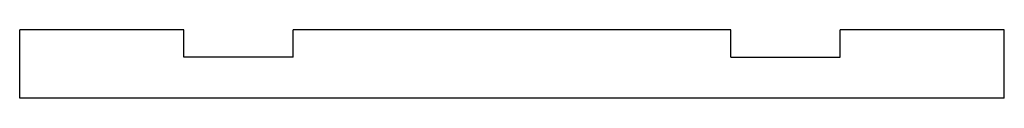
# Model space of a CAD drawing. Extents: x -57 to 57, y 37 to 44.
import ezdxf

# ---------------------------------------------------------------- set-up
doc = ezdxf.new("R2010")
doc.units = 0
doc.layers.add('VISIBLE', color=7, linetype='CONTINUOUS')

msp = doc.modelspace()

# ---------------------------------------------------------------- linework, layer by layer
at = {"layer": 'VISIBLE'}
for p, q in [((-38.1, 44.45), (-57.15, 44.45)), ((-57.15, 36.5125), (-57.15, 44.45)), ((-38.1, 41.275), (-38.1, 44.45)), ((25.4, 44.45), (-25.4, 44.45)), ((-25.4, 41.275), (-25.4, 44.45)), ((25.4, 41.275), (25.4, 44.45)), ((57.15, 44.45), (38.1, 44.45)), ((38.1, 41.275), (38.1, 44.45)), ((57.15, 36.5125), (57.15, 44.45)), ((-25.4, 41.275), (-38.1, 41.275)), ((25.4, 41.275), (38.1, 41.275)), ((57.15, 36.5125), (-57.15, 36.5125))]:
    msp.add_line(p, q, dxfattribs=at)

doc.saveas('drawing.dxf')
